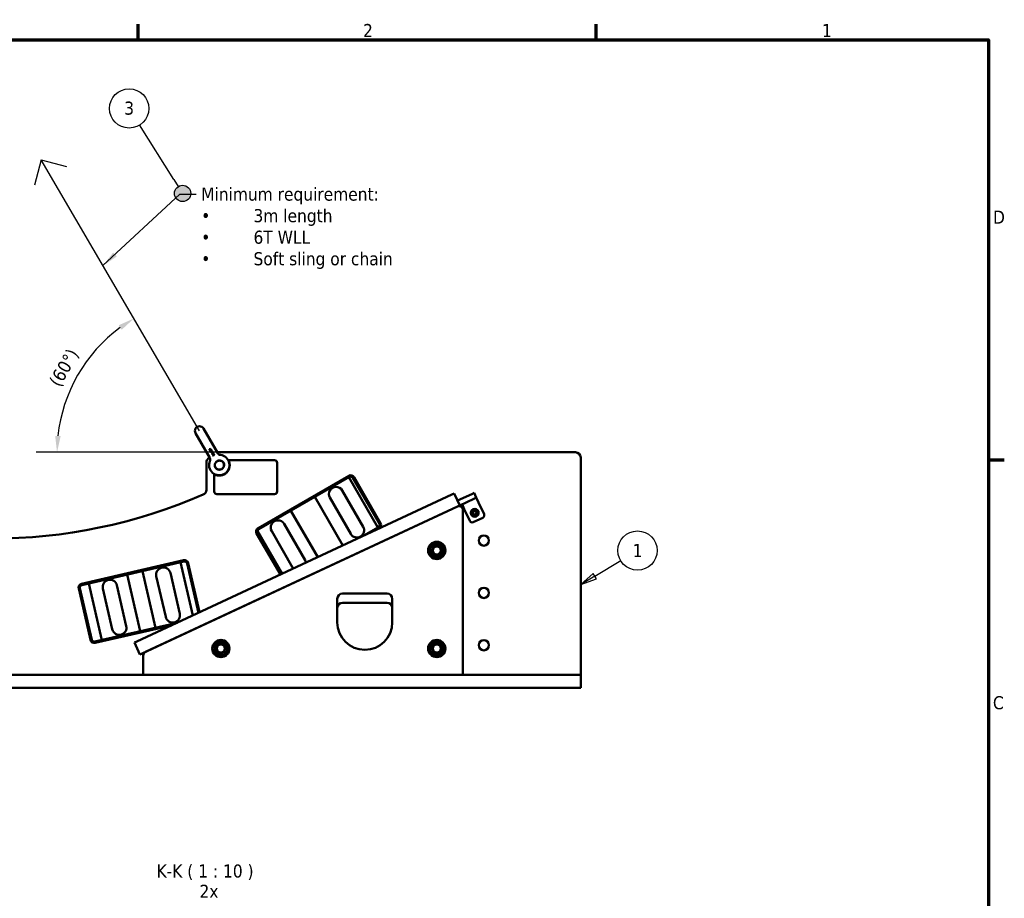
# Model space of a CAD drawing. Header units: millimetres. Extents: x 0 to 10500, y 0 to 7425.
# Tile 45 of 45: x 6548 to 10310, y 3893 to 7252. Entities that reach past the tile are written whole.
import ezdxf

# ---------------------------------------------------------------- set-up
doc = ezdxf.new("R2010")
doc.units = ezdxf.units.MM
doc.header["$LTSCALE"] = 25
for name, color, linetype, lineweight in [('Border (ISO)', 7, 'Continuous', 70), ('Dimension (ISO)', 7, 'Continuous', 25), ('Sketch Geometry (ISO)', 7, 'Continuous', 25), ('Symbol (ISO)', 7, 'Continuous', 25), ('Visible (ISO)', 7, 'Continuous', 50)]:
    doc.layers.add(name, color=color, linetype=linetype, lineweight=lineweight)
doc.styles.add('Label Text (ISO)', font='tahoma.ttf')
doc.styles.add('Note Text (ISO)', font='tahoma.ttf')
doc.dimstyles.new('Default (ISO)', dxfattribs={"dimscale": 25, "dimtxt": 2, "dimasz": 2.5, "dimexe": 3.175, "dimexo": 0, "dimgap": 0.762, "dimtad": 1, "dimrnd": 1e-08, "dimtxsty": 'Note Text (ISO)', "dimcen": 0.09, "dimdle": 10, "dimclrd": 256, "dimclre": 256, "dimclrt": 256, "dimazin": 2, "dimtfac": 1, "dimtmove": 0, "dimatfit": 3, "dimfxl": 1, "dimtolj": 1, "dimtzin": 0, "dimlwd": -1, "dimlwe": -1, "dimarcsym": 0})
doc.dimstyles.new('Default - Method 1b (ISO)$7', dxfattribs={"dimscale": 25, "dimtxt": 2, "dimasz": 2.5, "dimexe": 3.175, "dimexo": 0, "dimgap": 0.762, "dimtad": 1, "dimtoh": 1, "dimrnd": 1e-08, "dimtxsty": 'Note Text (ISO)', "dimcen": 0.09, "dimdle": 10, "dimclrd": 256, "dimclre": 256, "dimclrt": 256, "dimazin": 2, "dimtfac": 1.75, "dimtmove": 0, "dimatfit": 3, "dimfxl": 1, "dimtolj": 1, "dimlwd": -1, "dimlwe": -1, "dimarcsym": 0})

# ---------------------------------------------------------------- blocks, each defined once
blk = doc.blocks.new('Borders Default Border')
at = {"layer": 'Border (ISO)'}
for p, q in [((280, 287), (280, 289.4)), ((350, 287), (350, 289.4)), ((410, 222.75), (412.4, 222.75))]:
    blk.add_line(p, q, dxfattribs=at)
at = {"layer": 'Border (ISO)', "flags": 128}
blk.add_lwpolyline([(10, 10), (10, 287), (410, 287), (410, 10), (10, 10)], dxfattribs=at)
at = {"layer": 'Border (ISO)', "char_height": 2, "attachment_point": 7, "style": 'Label Text (ISO)'}
for s, insert in [('2', (314.39, 287.4)), ('1', (384.55, 287.4)), ('D', (410.67, 258.87)), ('C', (410.66, 184.59))]:
    blk.add_mtext(s, dxfattribs=dict(at, insert=insert))
blk = doc.blocks.new('Balloon1')
at = {"layer": 'Symbol (ISO)'}
for p, q in [((349.8, 204.98), (353.77, 207.35)), ((349.55, 205.4), (347.66, 203.69)), ((349.8, 204.98), (347.66, 203.69)), ((350.06, 204.55), (349.55, 205.4)), ((347.66, 203.69), (350.06, 204.55))]:
    blk.add_line(p, q, dxfattribs=at)
at = {"layer": 'Symbol (ISO)', "flags": 128}
blk.add_lwpolyline([(349.55, 205.4), (347.66, 203.69), (350.06, 204.55), (349.55, 205.4)], dxfattribs=at)
at = {"layer": 'Symbol (ISO)'}
blk.add_circle((356.34, 208.89), 3, dxfattribs=at)
blk.add_solid([(349.55, 205.4), (347.66, 203.69), (350.06, 204.55), (349.55, 205.4)], dxfattribs=at)
at = {"layer": 'Symbol (ISO)', "insert": (356.34, 208.89), "char_height": 2, "attachment_point": 5, "style": 'Label Text (ISO)'}
blk.add_mtext('1', dxfattribs=at)
blk = doc.blocks.new('Balloon3')
at = {"layer": 'Symbol (ISO)'}
h = blk.add_hatch(color=256, dxfattribs=at)
edge = h.paths.add_edge_path(flags=0)
edge.add_arc((286.81, 263.49), 1.25, 0, 360)
for q in [(280.23, 273.96), (286.15, 264.55)]:
    blk.add_line((285.48, 265.61), q, dxfattribs=at)
for centre, radius in [((278.64, 276.49), 3), ((286.81, 263.49), 1.25)]:
    blk.add_circle(centre, radius, dxfattribs=at)
at = {"layer": 'Symbol (ISO)', "insert": (278.64, 276.52), "char_height": 2, "attachment_point": 5, "style": 'Label Text (ISO)'}
blk.add_mtext('3', dxfattribs=at)
blk = doc.blocks.new('*D12')
at = {"layer": 'Defpoints', "color": 0, "transparency": 16777216}
for p in [(6827.8, 5977), (7234.7, 5680.1), (7282.5, 5597.9), (7282.8, 5597.9)]:
    blk.add_point(p, dxfattribs=at)
at = {"layer": 'Dimension (ISO)', "transparency": 16777216}
blk.add_line((7282.5, 5597.9), (6611.2, 5597.9), dxfattribs=at)
blk.add_arc((7282.8, 5597.9), 592.2, 126.337, 173.9505, dxfattribs=at)
for points in [[(6926.1, 6083.6), (6937.6, 6066.2), (6984.1, 6109.3)], [(6704.2, 5659.7), (6683.4, 5660.8), (6690.5, 5597.9)]]:
    blk.add_solid(points, dxfattribs=at)
at = {"layer": 'Dimension (ISO)', "transparency": 16777216, "insert": (6657.2, 5868.8), "char_height": 50, "attachment_point": 1, "rotation": 60.1438, "style": 'Note Text (ISO)'}
blk.add_mtext('\\A1;(60°)', dxfattribs=at)

msp = doc.modelspace()

# ---------------------------------------------------------------- linework, layer by layer
at = {"layer": 'Dimension (ISO)'}
msp.add_line((7299.78, 5597.86), (7282.757, 5597.86), dxfattribs=at)
at = {"layer": 'Sketch Geometry (ISO)'}
for p, q in [((6629.538, 6716.269), (6604.141, 6619.548)), ((7234.746, 5680.063), (6629.538, 6716.269)), ((6629.538, 6716.269), (6726.259, 6690.872))]:
    msp.add_line(p, q, dxfattribs=at)
at = {"layer": 'Visible (ISO)'}
for p, q in [((7272.901, 5648.976), (7249.901, 5688.813)), ((7219.59, 5671.313), (7242.59, 5631.476)), ((7304.339, 5594.523), (7272.901, 5648.976)), ((7274.029, 5577.022), (7242.59, 5631.476)), ((7271.936, 5609.647), (7272.551, 5610.002)), ((7273.864, 5606.308), (7271.936, 5609.647)), ((7272.551, 5610.002), (7273.355, 5608.609)), ((7277.937, 5611.254), (7273.355, 5608.609)), ((7273.674, 5608.057), (7278.255, 5610.702)), ((7273.674, 5608.057), (7274.478, 5606.663)), ((7273.864, 5606.308), (7274.478, 5606.663)), ((7274.048, 5605.988), (7274.659, 5606.341)), ((7275.366, 5603.706), (7274.048, 5605.988)), ((7274.659, 5606.341), (7275.668, 5604.593)), ((7277.937, 5611.254), (7278.255, 5610.702)), ((7279.737, 5606.005), (7279.715, 5606.043)), ((7279.737, 5606.005), (7280.474, 5606.431)), ((7280.174, 5605.084), (7281.168, 5605.657)), ((7281.168, 5605.657), (7281.552, 5604.992)), ((7267.353, 5573.718), (7272.795, 5579.159)), ((7275.366, 5603.706), (7278.044, 5605.252)), ((7275.668, 5604.593), (7277.053, 5605.393)), ((7278.453, 5598.846), (7279.19, 5599.272)), ((7283.822, 5599.835), (7279.139, 5597.132)), ((7279.39, 5596.698), (7279.139, 5597.132)), ((7279.17, 5599.305), (7279.19, 5599.272)), ((7279.648, 5601.619), (7279.698, 5601.648)), ((7279.905, 5600.667), (7279.798, 5600.853)), ((7280.482, 5601), (7279.905, 5600.667)), ((7280.558, 5604.418), (7280.174, 5605.084)), ((7280.346, 5601.236), (7280.482, 5601)), ((7280.558, 5604.418), (7281.552, 5604.992)), ((7280.608, 5596.261), (7281.083, 5596.536)), ((7280.648, 5597.29), (7284.131, 5599.3)), ((7280.648, 5597.29), (7281.083, 5596.536)), ((7285.926, 5595.997), (7281.344, 5593.352)), ((7281.663, 5592.8), (7281.344, 5593.352)), ((7281.663, 5592.8), (7286.859, 5595.8)), ((7282.557, 5601.064), (7282.535, 5601.102)), ((7282.557, 5601.064), (7283.293, 5601.489)), ((7287.567, 5593.154), (7282.985, 5590.509)), ((7283.304, 5589.958), (7282.985, 5590.509)), ((7283.304, 5589.958), (7288.5, 5592.958)), ((7283.396, 5600.572), (7283.927, 5600.878)), ((7283.822, 5599.835), (7283.396, 5600.572)), ((7289.387, 5591.421), (7283.588, 5589.465)), ((7283.902, 5588.922), (7283.588, 5589.465)), ((7283.902, 5588.922), (7288.743, 5590.611)), ((7283.927, 5600.878), (7285.096, 5598.853)), ((7284.566, 5598.546), (7284.131, 5599.3)), ((7284.566, 5598.546), (7285.096, 5598.853)), ((7284.854, 5597.854), (7285.468, 5598.208)), ((7285.926, 5595.997), (7284.854, 5597.854)), ((7288.743, 5590.611), (7284.867, 5587.25)), ((7285.19, 5586.69), (7284.867, 5587.25)), ((7285.19, 5586.69), (7289.99, 5588.355)), ((7285.468, 5598.208), (7286.859, 5595.8)), ((7285.924, 5587.462), (7289.747, 5590.797)), ((7290.712, 5589.126), (7285.924, 5587.462)), ((7289.99, 5588.355), (7286.153, 5585.022)), ((7286.481, 5584.454), (7286.153, 5585.022)), ((7286.481, 5584.454), (7291.062, 5588.519)), ((7286.495, 5595.011), (7287.109, 5595.366)), ((7287.567, 5593.154), (7286.495, 5595.011)), ((7287.109, 5595.366), (7288.5, 5592.958)), ((7289.387, 5591.421), (7289.747, 5590.797)), ((7290.712, 5589.126), (7291.062, 5588.519)), ((7302.413, 5597.86), (8671.496, 5597.86)), ((8691.496, 5577.86), (8691.496, 4747.86)), ((7261.496, 5454.375), (7261.496, 5559.576)), ((7344.554, 5567.86), (7521.496, 5567.86)), ((7531.496, 5557.86), (7531.496, 5447.86)), ((7291.496, 5447.86), (7291.496, 5514.801)), ((7805.088, 5508.048), (7458.678, 5308.048)), ((7461.178, 5303.718), (7807.588, 5503.718)), ((7916.798, 5310.426), (7805.798, 5502.684)), ((7821.249, 5500.057), (7922.249, 5325.12)), ((7926.579, 5327.62), (7825.579, 5502.557)), ((8199.444, 5436.25), (6994.961, 4874.591)), ((7521.496, 5437.86), (7301.496, 5437.86)), ((7675.894, 5427.684), (7783.051, 5242.083)), ((7812.53, 5286.023), (7732.53, 5424.587)), ((7780.161, 5452.087), (7860.161, 5313.523)), ((8199.444, 5436.25), (8208.507, 5440.477)), ((8229.638, 5395.161), (8208.507, 5440.477)), ((8221.185, 5413.287), (8275.038, 5438.399)), ((8283.491, 5420.273), (8229.638, 5395.161)), ((8284.102, 5442.626), (8275.038, 5438.399)), ((8283.491, 5420.273), (8292.554, 5424.499)), ((8284.102, 5442.626), (8292.554, 5424.499)), ((8301.006, 5406.373), (8292.554, 5424.499)), ((7016.092, 4829.275), (8220.575, 5390.935)), ((8220.156, 5390.74), (7028.368, 4835)), ((8229.638, 5395.161), (8220.575, 5390.935)), ((8246.628, 5381.016), (8238.175, 5399.142)), ((8267.759, 5335.701), (8246.628, 5381.016)), ((8322.137, 5361.058), (8301.006, 5406.373)), ((7686.581, 5197.099), (7584.063, 5374.665)), ((8241.496, 4747.86), (8241.496, 5377.145)), ((8317.3, 5347.769), (8281.048, 5330.864)), ((7558.427, 5324.068), (7638.427, 5185.504)), ((7918.588, 5311.46), (7862.983, 5279.356)), ((7914.977, 5303.601), (7921.088, 5307.13)), ((7453.188, 5287.557), (7543.843, 5130.539)), ((7456.231, 5296.078), (7550.116, 5133.464)), ((7548.392, 5132.66), (7457.518, 5290.057)), ((7590.796, 5158.004), (7510.796, 5296.568)), ((7174.186, 5185.312), (6784.438, 5095.332)), ((6785.563, 5090.46), (7175.311, 5180.441)), ((7209.628, 4974.692), (7162.794, 5177.551)), ((7187.304, 5172.946), (7230.796, 4984.562)), ((7235.428, 4986.723), (7192.176, 5174.071)), ((7008.402, 4914.067), (6958.463, 5130.377)), ((7016.639, 5143.808), (7066.578, 4927.498)), ((7105.887, 4968.389), (7069.895, 5124.288)), ((7123.485, 5136.66), (7159.477, 4980.761)), ((6812.307, 5096.635), (6862.246, 4880.325)), ((6919.154, 5089.487), (6955.146, 4933.587)), ((6773.196, 5077.342), (6818.637, 4880.519)), ((6823.508, 4881.644), (6778.068, 5078.467)), ((6901.556, 4921.215), (6865.563, 5077.114)), ((7781.496, 5057.86), (7951.496, 5057.86)), ((7761.496, 4947.86), (7761.496, 5037.86)), ((7781.496, 5022.86), (7951.496, 5022.86)), ((7971.496, 5037.86), (7971.496, 4947.86)), ((7149.452, 4946.631), (6835.502, 4874.15)), ((6836.626, 4869.278), (7127.656, 4936.468)), ((6985.898, 4870.364), (6994.961, 4874.591)), ((6985.898, 4870.364), (7007.028, 4825.049)), ((7016.092, 4829.275), (7007.028, 4825.049)), ((7019.707, 4821.405), (7019.707, 4747.86)), ((8671.496, 4747.86), (4211.496, 4747.86)), ((7019.707, 4747.86), (8241.496, 4747.86)), ((8691.496, 4747.86), (8671.496, 4747.86)), ((8691.496, 4697.86), (8691.496, 4747.86)), ((4211.496, 4697.86), (8671.496, 4697.86)), ((8691.496, 4697.86), (8671.496, 4697.86))]:
    msp.add_line(p, q, dxfattribs=at)
for centre, radius in [((8286.496, 5366.506), 15), ((8286.496, 5366.506), 14.25), ((8286.496, 5366.506), 11.25), ((8286.496, 5366.506), 8), ((8286.496, 5366.506), 8), ((8286.496, 5366.506), 6.773), ((8321.496, 5260.36), 19.5), ((8141.496, 5222.86), 33), ((8141.496, 5222.86), 25.55), ((8141.496, 5222.86), 18), ((8141.496, 5222.86), 18), ((8141.496, 5222.86), 15.546), ((8321.496, 5060.36), 19.5), ((7316.496, 4847.86), 33), ((7316.496, 4847.86), 25.55), ((7316.496, 4847.86), 18), ((7316.496, 4847.86), 18), ((7316.496, 4847.86), 15.546), ((8141.496, 4847.86), 33), ((8141.496, 4847.86), 25.55), ((8141.496, 4847.86), 18), ((8141.496, 4847.86), 18), ((8141.496, 4847.86), 15.546), ((8321.496, 4860.36), 19.5)]:
    msp.add_circle(centre, radius, dxfattribs=at)
for centre, radius, start, end in [((7234.746, 5680.063), 17.5, 30, 210), ((7281.496, 5559.576), 20, 135, 180), ((7310.496, 5548.86), 39, 156.465299, 83.535074), ((8671.496, 5577.86), 20, 0, 90), ((7310.496, 5548.86), 40, 241.64065, 28.35935), ((7310.496, 5548.86), 18, 198.772098, 48.32391), ((7310.496, 5548.86), 16.764, 132.629779, 275.221362), ((7521.496, 5557.86), 10, 0, 90), ((7812.588, 5495.057), 15, 30, 120), ((7812.588, 5495.057), 10, 30, 120), ((7756.346, 5438.337), 27.5, 30, 210), ((6441.496, 7292.86), 2025, 246.484166, 293.515834), ((7241.496, 5454.375), 20, 293.515834, 0), ((7301.496, 5447.86), 10, 180, 270), ((7521.496, 5447.86), 10, 270, 0), ((8226.496, 5377.145), 15, 0, 115), ((8313.074, 5356.832), 10, 295, 25), ((7466.178, 5295.057), 15, 120, 210), ((7534.611, 5310.318), 27.5, 30, 210), ((7836.346, 5299.773), 27.5, 210, 30), ((7913.588, 5320.12), 10, 300, 30), ((7913.588, 5320.12), 15, 300, 30), ((8276.822, 5339.927), 10, 205, 295), ((7466.178, 5295.057), 10, 120, 210), ((8141.496, 5222.86), 31.75, 120.013333, 179.986667), ((8141.496, 5222.86), 31.75, 60.013333, 119.986667), ((8141.496, 5222.86), 31.75, 0.013333, 59.986667), ((8141.496, 5222.86), 31.75, 180.013333, 239.986667), ((8141.496, 5222.86), 31.75, 240.013333, 299.986667), ((8141.496, 5222.86), 31.75, 300.013333, 359.986667), ((7096.69, 5130.474), 27.5, 13, 193), ((7177.56, 5170.697), 15, 13, 103), ((7177.56, 5170.697), 10, 13, 103), ((7614.611, 5171.754), 27.5, 210, 220.709957), ((7614.611, 5171.754), 27.5, 9.290043, 30), ((6787.812, 5080.716), 15, 103, 193), ((6787.812, 5080.716), 10, 103, 193), ((6892.359, 5083.301), 27.5, 13, 193), ((7781.496, 5037.86), 20, 90, 180), ((7951.496, 5037.86), 20, 0, 90), ((7781.496, 5002.86), 20, 90, 180), ((7951.496, 5002.86), 20, 0, 90), ((7132.682, 4974.575), 27.5, 193, 13), ((6928.351, 4927.401), 27.5, 193, 13), ((7866.496, 4947.86), 105, 180, 0), ((6833.252, 4883.894), 15, 193, 283), ((6833.252, 4883.894), 10, 193, 283), ((7316.496, 4847.86), 31.75, 120.013333, 179.986667), ((7316.496, 4847.86), 31.75, 60.013333, 119.986667), ((7316.496, 4847.86), 31.75, 0.013333, 59.986667), ((8141.496, 4847.86), 31.75, 120.013333, 179.986667), ((8141.496, 4847.86), 31.75, 60.013333, 119.986667), ((8141.496, 4847.86), 31.75, 0.013333, 59.986667), ((7034.707, 4821.405), 15, 115, 180), ((7316.496, 4847.86), 31.75, 180.013333, 239.986667), ((7316.496, 4847.86), 31.75, 240.013333, 299.986667), ((7316.496, 4847.86), 31.75, 300.013333, 359.986667), ((8141.496, 4847.86), 31.75, 180.013333, 239.986667), ((8141.496, 4847.86), 31.75, 240.013333, 299.986667), ((8141.496, 4847.86), 31.75, 300.013333, 359.986667)]:
    msp.add_arc(centre, radius, start, end, dxfattribs=at)
for points, knots in [([(7276.558, 5606.334), (7276.525, 5606.469), (7276.523, 5606.607), (7276.549, 5606.799), (7276.559, 5606.853), (7276.573, 5606.906)], [0, 0, 0, 0, 0.0416703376, 0.0416703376, 0.0581096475, 0.0581096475, 0.0581096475, 0.0581096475]), ([(7276.805, 5605.755), (7276.753, 5605.846), (7276.703, 5605.94), (7276.619, 5606.131), (7276.582, 5606.232), (7276.558, 5606.334)], [0, 0, 0, 0, 0.0313874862, 0.0313874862, 0.0626973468, 0.0626973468, 0.0626973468, 0.0626973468]), ([(7276.573, 5606.906), (7276.6, 5607.022), (7276.642, 5607.133), (7276.748, 5607.333), (7276.809, 5607.423), (7276.877, 5607.506)], [0, 0, 0, 0, 0.0357288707, 0.0357288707, 0.0681282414, 0.0681282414, 0.0681282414, 0.0681282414]), ([(7277.053, 5605.393), (7277.008, 5605.45), (7276.964, 5605.509), (7276.88, 5605.629), (7276.841, 5605.691), (7276.805, 5605.755)], [0, 0, 0, 0, 0.0218958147, 0.0218958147, 0.0437676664, 0.0437676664, 0.0437676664, 0.0437676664]), ([(7276.877, 5607.506), (7276.971, 5607.621), (7277.086, 5607.724), (7277.322, 5607.904), (7277.451, 5607.986), (7277.579, 5608.06)], [0, 0, 0, 0, 0.0444530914, 0.0444530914, 0.0891197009, 0.0891197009, 0.0891197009, 0.0891197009]), ([(7277.29, 5606.821), (7277.271, 5606.753), (7277.26, 5606.683), (7277.256, 5606.539), (7277.263, 5606.468), (7277.309, 5606.256), (7277.369, 5606.123), (7277.444, 5606)], [0, 0, 0, 0, 0.0213151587, 0.0213151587, 0.0430645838, 0.0430645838, 0.0861761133, 0.0861761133, 0.0861761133, 0.0861761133]), ([(7277.483, 5607.168), (7277.44, 5607.119), (7277.401, 5607.067), (7277.334, 5606.951), (7277.308, 5606.888), (7277.29, 5606.821)], [0, 0, 0, 0, 0.0195098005, 0.0195098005, 0.0402024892, 0.0402024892, 0.0402024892, 0.0402024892]), ([(7277.444, 5606), (7277.488, 5605.924), (7277.536, 5605.849), (7277.639, 5605.705), (7277.694, 5605.636), (7277.752, 5605.569)], [0, 0, 0, 0, 0.0265597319, 0.0265597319, 0.0531187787, 0.0531187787, 0.0531187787, 0.0531187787]), ([(7277.903, 5607.49), (7277.827, 5607.446), (7277.751, 5607.397), (7277.61, 5607.293), (7277.541, 5607.234), (7277.483, 5607.168)], [0, 0, 0, 0, 0.0263972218, 0.0263972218, 0.0526707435, 0.0526707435, 0.0526707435, 0.0526707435]), ([(7277.579, 5608.06), (7277.697, 5608.128), (7277.819, 5608.189), (7278.07, 5608.292), (7278.198, 5608.334), (7278.33, 5608.365)], [0, 0, 0, 0, 0.040828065, 0.040828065, 0.0816639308, 0.0816639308, 0.0816639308, 0.0816639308]), ([(7278.871, 5607.768), (7278.702, 5607.781), (7278.531, 5607.751), (7278.208, 5607.648), (7278.051, 5607.573), (7277.903, 5607.49)], [0, 0, 0, 0, 0.051190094, 0.051190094, 0.102112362, 0.102112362, 0.102112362, 0.102112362]), ([(7278.33, 5608.365), (7278.442, 5608.391), (7278.555, 5608.41), (7278.793, 5608.43), (7278.918, 5608.43), (7279.042, 5608.416)], [0, 0, 0, 0, 0.0345295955, 0.0345295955, 0.0722119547, 0.0722119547, 0.0722119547, 0.0722119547]), ([(7279.269, 5607.633), (7279.187, 5607.689), (7279.097, 5607.727), (7278.958, 5607.758), (7278.915, 5607.764), (7278.871, 5607.768)], [0, 0, 0, 0, 0.0299420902, 0.0299420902, 0.04301485, 0.04301485, 0.04301485, 0.04301485]), ([(7279.042, 5608.416), (7279.153, 5608.403), (7279.261, 5608.378), (7279.472, 5608.303), (7279.572, 5608.253), (7279.667, 5608.193)], [0, 0, 0, 0, 0.0338050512, 0.0338050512, 0.0675734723, 0.0675734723, 0.0675734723, 0.0675734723]), ([(7279.535, 5607.348), (7279.502, 5607.405), (7279.463, 5607.457), (7279.373, 5607.553), (7279.323, 5607.595), (7279.269, 5607.633)], [0, 0, 0, 0, 0.0197150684, 0.0197150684, 0.0394200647, 0.0394200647, 0.0394200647, 0.0394200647]), ([(7279.671, 5607.019), (7279.659, 5607.071), (7279.642, 5607.121), (7279.597, 5607.231), (7279.568, 5607.291), (7279.535, 5607.348)], [0, 0, 0, 0, 0.0158535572, 0.0158535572, 0.0356619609, 0.0356619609, 0.0356619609, 0.0356619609]), ([(7279.667, 5608.193), (7279.765, 5608.131), (7279.854, 5608.057), (7280.013, 5607.887), (7280.081, 5607.792), (7280.139, 5607.691)], [0, 0, 0, 0, 0.0349419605, 0.0349419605, 0.0699965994, 0.0699965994, 0.0699965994, 0.0699965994]), ([(7279.733, 5606.654), (7279.726, 5606.715), (7279.718, 5606.777), (7279.698, 5606.898), (7279.686, 5606.96), (7279.671, 5607.019)], [0, 0, 0, 0, 0.0185060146, 0.0185060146, 0.0369941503, 0.0369941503, 0.0369941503, 0.0369941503]), ([(7279.715, 5606.043), (7279.736, 5606.14), (7279.743, 5606.249), (7279.745, 5606.449), (7279.741, 5606.553), (7279.733, 5606.654)], [0, 0, 0, 0, 0.0297714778, 0.0297714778, 0.0601795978, 0.0601795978, 0.0601795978, 0.0601795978]), ([(7280.139, 5607.691), (7280.197, 5607.592), (7280.247, 5607.488), (7280.334, 5607.275), (7280.369, 5607.166), (7280.398, 5607.054)], [0, 0, 0, 0, 0.0345440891, 0.0345440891, 0.0690869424, 0.0690869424, 0.0690869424, 0.0690869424]), ([(7280.398, 5607.054), (7280.422, 5606.958), (7280.442, 5606.86), (7280.47, 5606.652), (7280.478, 5606.541), (7280.474, 5606.431)], [0, 0, 0, 0, 0.029890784, 0.029890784, 0.0631152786, 0.0631152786, 0.0631152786, 0.0631152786]), ([(7274.74, 5564.433), (7275.329, 5565.783), (7275.701, 5567.246), (7275.979, 5570.195), (7275.881, 5571.718), (7275.235, 5574.513), (7274.72, 5575.827), (7274.03, 5577.023)], [0.00002965, 0.00002965, 0.00002965, 0.00002965, 0.44193394, 0.44193394, 0.88842864, 0.88842864, 1.30262241, 1.30262241, 1.30262241, 1.30262241]), ([(7277.293, 5600.282), (7277.276, 5600.363), (7277.268, 5600.445), (7277.268, 5600.617), (7277.277, 5600.706), (7277.295, 5600.794)], [0, 0, 0, 0, 0.0249181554, 0.0249181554, 0.0518841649, 0.0518841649, 0.0518841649, 0.0518841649]), ([(7277.505, 5599.748), (7277.457, 5599.831), (7277.414, 5599.918), (7277.341, 5600.095), (7277.311, 5600.188), (7277.293, 5600.282)], [0, 0, 0, 0, 0.0288296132, 0.0288296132, 0.0576451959, 0.0576451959, 0.0576451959, 0.0576451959]), ([(7277.295, 5600.794), (7277.314, 5600.893), (7277.346, 5600.987), (7277.436, 5601.169), (7277.493, 5601.253), (7277.693, 5601.488), (7277.862, 5601.615), (7278.041, 5601.719)], [0, 0, 0, 0, 0.030385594, 0.030385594, 0.061308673, 0.061308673, 0.123633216, 0.123633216, 0.123633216, 0.123633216]), ([(7277.947, 5599.211), (7277.864, 5599.287), (7277.784, 5599.369), (7277.635, 5599.547), (7277.565, 5599.644), (7277.505, 5599.748)], [0, 0, 0, 0, 0.0340113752, 0.0340113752, 0.0698370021, 0.0698370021, 0.0698370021, 0.0698370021]), ([(7277.752, 5605.569), (7277.797, 5605.517), (7277.843, 5605.464), (7277.938, 5605.36), (7277.993, 5605.302), (7278.044, 5605.252)], [0, 0, 0, 0, 0.0205384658, 0.0205384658, 0.0421064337, 0.0421064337, 0.0421064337, 0.0421064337]), ([(7278.453, 5598.846), (7278.362, 5598.89), (7278.274, 5598.947), (7278.108, 5599.07), (7278.025, 5599.14), (7277.947, 5599.211)], [0, 0, 0, 0, 0.0302843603, 0.0302843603, 0.0620713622, 0.0620713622, 0.0620713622, 0.0620713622]), ([(7278.003, 5600.647), (7277.988, 5600.543), (7277.991, 5600.439), (7278.038, 5600.234), (7278.079, 5600.138), (7278.134, 5600.049)], [0, 0, 0, 0, 0.0316294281, 0.0316294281, 0.0631284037, 0.0631284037, 0.0631284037, 0.0631284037]), ([(7278.44, 5601.191), (7278.339, 5601.129), (7278.24, 5601.053), (7278.12, 5600.917), (7278.084, 5600.866), (7278.03, 5600.759), (7278.012, 5600.704), (7278.003, 5600.647)], [0, 0, 0, 0, 0.0359313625, 0.0359313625, 0.0546525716, 0.0546525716, 0.0721393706, 0.0721393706, 0.0721393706, 0.0721393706]), ([(7278.041, 5601.719), (7278.174, 5601.796), (7278.316, 5601.856), (7278.618, 5601.929), (7278.771, 5601.94), (7278.926, 5601.926)], [0, 0, 0, 0, 0.0465071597, 0.0465071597, 0.0932338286, 0.0932338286, 0.0932338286, 0.0932338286]), ([(7278.134, 5600.049), (7278.198, 5599.946), (7278.274, 5599.853), (7278.447, 5599.684), (7278.542, 5599.611), (7278.644, 5599.546)], [0, 0, 0, 0, 0.036291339, 0.036291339, 0.0725086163, 0.0725086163, 0.0725086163, 0.0725086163]), ([(7279.224, 5601.332), (7279.159, 5601.351), (7279.093, 5601.361), (7278.957, 5601.365), (7278.888, 5601.358), (7278.687, 5601.316), (7278.558, 5601.26), (7278.44, 5601.191)], [0, 0, 0, 0, 0.0201810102, 0.0201810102, 0.0410286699, 0.0410286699, 0.0820849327, 0.0820849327, 0.0820849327, 0.0820849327]), ([(7278.644, 5599.546), (7278.726, 5599.497), (7278.813, 5599.451), (7278.985, 5599.369), (7279.078, 5599.331), (7279.17, 5599.305)], [0, 0, 0, 0, 0.0287499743, 0.0287499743, 0.0574595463, 0.0574595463, 0.0574595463, 0.0574595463]), ([(7278.926, 5601.926), (7279.059, 5601.915), (7279.192, 5601.887), (7279.378, 5601.812), (7279.438, 5601.781), (7279.55, 5601.707), (7279.601, 5601.666), (7279.648, 5601.619)], [0, 0, 0, 0, 0.0401979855, 0.0401979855, 0.0604659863, 0.0604659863, 0.080306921, 0.080306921, 0.080306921, 0.080306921]), ([(7279.798, 5600.853), (7279.734, 5600.964), (7279.655, 5601.066), (7279.509, 5601.192), (7279.457, 5601.229), (7279.344, 5601.29), (7279.285, 5601.314), (7279.224, 5601.332)], [0, 0, 0, 0, 0.03853556, 0.03853556, 0.0578268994, 0.0578268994, 0.0770302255, 0.0770302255, 0.0770302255, 0.0770302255]), ([(7280.093, 5596.803), (7280.039, 5596.826), (7279.982, 5596.839), (7279.859, 5596.846), (7279.794, 5596.839), (7279.614, 5596.801), (7279.496, 5596.752), (7279.39, 5596.698)], [0, 0, 0, 0, 0.0176434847, 0.0176434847, 0.0371302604, 0.0371302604, 0.0735981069, 0.0735981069, 0.0735981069, 0.0735981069]), ([(7279.644, 5601.996), (7279.64, 5602.065), (7279.645, 5602.134), (7279.669, 5602.271), (7279.688, 5602.338), (7279.712, 5602.403)], [0, 0, 0, 0, 0.0208326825, 0.0208326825, 0.0416212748, 0.0416212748, 0.0416212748, 0.0416212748]), ([(7279.712, 5602.403), (7279.737, 5602.491), (7279.778, 5602.574), (7279.885, 5602.739), (7279.955, 5602.819), (7280.17, 5603.028), (7280.338, 5603.147), (7280.504, 5603.248)], [0, 0, 0, 0, 0.027620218, 0.027620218, 0.059068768, 0.059068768, 0.117588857, 0.117588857, 0.117588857, 0.117588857]), ([(7280.608, 5596.261), (7280.545, 5596.369), (7280.472, 5596.479), (7280.345, 5596.623), (7280.296, 5596.672), (7280.196, 5596.749), (7280.146, 5596.78), (7280.093, 5596.803)], [0, 0, 0, 0, 0.0375215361, 0.0375215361, 0.0577636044, 0.0577636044, 0.0753360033, 0.0753360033, 0.0753360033, 0.0753360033]), ([(7280.171, 5601.966), (7280.152, 5601.844), (7280.158, 5601.723), (7280.218, 5601.473), (7280.275, 5601.35), (7280.346, 5601.236)], [0, 0, 0, 0, 0.0370397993, 0.0370397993, 0.0772709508, 0.0772709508, 0.0772709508, 0.0772709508]), ([(7280.782, 5602.65), (7280.649, 5602.571), (7280.513, 5602.476), (7280.343, 5602.308), (7280.289, 5602.242), (7280.21, 5602.106), (7280.184, 5602.039), (7280.171, 5601.966)], [0, 0, 0, 0, 0.0465140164, 0.0465140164, 0.0716299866, 0.0716299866, 0.093577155, 0.093577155, 0.093577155, 0.093577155]), ([(7280.504, 5603.248), (7280.715, 5603.366), (7280.939, 5603.461), (7281.41, 5603.572), (7281.648, 5603.587), (7281.889, 5603.553)], [0, 0, 0, 0, 0.072730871, 0.072730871, 0.146024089, 0.146024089, 0.146024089, 0.146024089]), ([(7281.283, 5602.861), (7281.206, 5602.844), (7281.13, 5602.818), (7280.963, 5602.749), (7280.87, 5602.701), (7280.782, 5602.65)], [0, 0, 0, 0, 0.0237032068, 0.0237032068, 0.0543261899, 0.0543261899, 0.0543261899, 0.0543261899]), ([(7282.11, 5602.732), (7282.054, 5602.776), (7281.993, 5602.812), (7281.861, 5602.865), (7281.792, 5602.882), (7281.722, 5602.889)], [0, 0, 0, 0, 0.0214715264, 0.0214715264, 0.0429008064, 0.0429008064, 0.0429008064, 0.0429008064]), ([(7281.889, 5603.553), (7282, 5603.538), (7282.109, 5603.512), (7282.318, 5603.432), (7282.417, 5603.38), (7282.597, 5603.253), (7282.676, 5603.18), (7282.828, 5603.011), (7282.897, 5602.914), (7282.957, 5602.811)], [0, 0, 0, 0, 0.03388325, 0.03388325, 0.067642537, 0.067642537, 0.100181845, 0.100181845, 0.135872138, 0.135872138, 0.135872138, 0.135872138]), ([(7282.374, 5602.43), (7282.341, 5602.487), (7282.302, 5602.541), (7282.213, 5602.642), (7282.163, 5602.689), (7282.11, 5602.732)], [0, 0, 0, 0, 0.0199670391, 0.0199670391, 0.0404850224, 0.0404850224, 0.0404850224, 0.0404850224]), ([(7282.57, 5601.751), (7282.563, 5601.87), (7282.544, 5601.987), (7282.48, 5602.217), (7282.434, 5602.326), (7282.374, 5602.43)], [0, 0, 0, 0, 0.0357513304, 0.0357513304, 0.0715896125, 0.0715896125, 0.0715896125, 0.0715896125]), ([(7282.535, 5601.102), (7282.557, 5601.207), (7282.569, 5601.317), (7282.578, 5601.533), (7282.576, 5601.643), (7282.57, 5601.751)], [0, 0, 0, 0, 0.0324251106, 0.0324251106, 0.0649314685, 0.0649314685, 0.0649314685, 0.0649314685]), ([(7282.957, 5602.811), (7283.018, 5602.706), (7283.07, 5602.597), (7283.158, 5602.371), (7283.193, 5602.255), (7283.22, 5602.137)], [0, 0, 0, 0, 0.0363753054, 0.0363753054, 0.0727465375, 0.0727465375, 0.0727465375, 0.0727465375]), ([(7283.22, 5602.137), (7283.243, 5602.037), (7283.262, 5601.934), (7283.289, 5601.719), (7283.297, 5601.603), (7283.293, 5601.489)], [0, 0, 0, 0, 0.0309920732, 0.0309920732, 0.0652755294, 0.0652755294, 0.0652755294, 0.0652755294]), ([(7304.339, 5594.522), (7305.088, 5593.227), (7306.059, 5592.039), (7308.293, 5590.058), (7309.585, 5589.243), (7312.201, 5588.122), (7313.539, 5587.764), (7314.886, 5587.612)], [0.00008837, 0.00008837, 0.00008837, 0.00008837, 0.44885313, 0.44885313, 0.89581881, 0.89581881, 1.30260859, 1.30260859, 1.30260859, 1.30260859]), ([(7297.17, 5559.156), (7296.23, 5558.101), (7295.427, 5556.927), (7294.118, 5554.398), (7293.617, 5553.04), (7292.969, 5550.245), (7292.822, 5548.811), (7292.873, 5545.925), (7293.076, 5544.473), (7293.453, 5543.067)], [-1.72190889, -1.72190889, -1.72190889, -1.72190889, -1.29741564, -1.29741564, -0.86606221, -0.86606221, -0.43654456, -0.43654456, -0.000001, -0.000001, -0.000001, -0.000001]), ([(7301.4, 5562.569), (7300.61, 5562.122), (7299.857, 5561.61), (7298.44, 5560.468), (7297.777, 5559.837), (7297.17, 5559.156)], [-0.546034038, -0.546034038, -0.546034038, -0.546034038, -0.273764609, -0.273764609, -0.000005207, -0.000005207, -0.000005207, -0.000005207]), ([(7299.142, 5561.194), (7300.527, 5562.661), (7302.182, 5563.872), (7306.526, 5566.013), (7308.865, 5566.396), (7312.134, 5566.603), (7314.384, 5566.545), (7319.128, 5565.056), (7321.13, 5563.996), (7322.878, 5562.613)], [0.00002004, 0.00002004, 0.00002004, 0.00002004, 0.60541366, 0.60541366, 1.45236679, 1.45236679, 2.24022589, 2.24022589, 2.87958814, 2.87958814, 2.87958814, 2.87958814]), ([(7302.114, 5563.378), (7301.58, 5563.07), (7301.064, 5562.733), (7300.071, 5562.003), (7299.595, 5561.611), (7299.142, 5561.194)], [-0.369948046, -0.369948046, -0.369948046, -0.369948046, -0.184973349, -0.184973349, -0.000019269, -0.000019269, -0.000019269, -0.000019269]), ([(7322.457, 5562.31), (7320.951, 5563.48), (7319.261, 5564.412), (7315.701, 5565.671), (7313.84, 5566.005), (7310.059, 5566.075), (7308.157, 5565.792), (7304.556, 5564.595), (7302.879, 5563.712), (7301.399, 5562.57)], [-2.26788556, -2.26788556, -2.26788556, -2.26788556, -1.69782237, -1.69782237, -1.13827622, -1.13827622, -0.56086538, -0.56086538, -0.00021228, -0.00021228, -0.00021228, -0.00021228]), ([(7325.544, 5539.276), (7324.751, 5538.196), (7323.834, 5537.207), (7321.817, 5535.473), (7320.719, 5534.724), (7318.378, 5533.496), (7317.141, 5533.022), (7314.612, 5532.373), (7313.318, 5532.193), (7312.021, 5532.165)], [0.00001286, 0.00001286, 0.00001286, 0.00001286, 0.40203168, 0.40203168, 0.79805538, 0.79805538, 1.19532222, 1.19532222, 1.58767477, 1.58767477, 1.58767477, 1.58767477]), ([(7322.464, 5562.304), (7323.187, 5561.691), (7323.861, 5561.022), (7325.076, 5559.608), (7325.618, 5558.869), (7327.108, 5556.481), (7327.856, 5554.719), (7328.608, 5551.719), (7328.782, 5550.535), (7328.876, 5548.642), (7328.872, 5547.925), (7328.823, 5547.198)], [-3.20938242, -3.20938242, -3.20938242, -3.20938242, -2.8887776, -2.8887776, -2.57942475, -2.57942475, -1.93761291, -1.93761291, -1.5341076, -1.5341076, -1.29571428, -1.29571428, -1.29571428, -1.29571428]), ([(7322.878, 5562.613), (7323.906, 5561.8), (7324.846, 5560.874), (7326.52, 5558.844), (7327.253, 5557.737), (7327.864, 5556.566)], [0.000008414, 0.000008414, 0.000008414, 0.000008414, 0.393447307, 0.393447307, 0.789534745, 0.789534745, 0.789534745, 0.789534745]), ([(7327.863, 5556.565), (7328.4, 5555.119), (7328.758, 5553.605), (7329.093, 5550.561), (7329.077, 5549.031), (7328.666, 5546.029), (7328.272, 5544.559), (7327.148, 5541.783), (7326.423, 5540.474), (7325.544, 5539.276)], [0.000032, 0.000032, 0.000032, 0.000032, 0.46299603, 0.46299603, 0.91889609, 0.91889609, 1.37210518, 1.37210518, 1.81837114, 1.81837114, 1.81837114, 1.81837114])]:
    msp.add_open_spline(points, degree=3, knots=knots, dxfattribs=at)
for points, degree in [([(7274.03, 5577.023), (7274.03, 5577.023), (7274.03, 5577.023), (7274.03, 5577.023)], 3), ([(7279.698, 5601.648), (7279.666, 5601.76), (7279.65, 5601.879), (7279.644, 5601.996)], 3), ([(7281.722, 5602.889), (7281.575, 5602.902), (7281.427, 5602.892), (7281.283, 5602.861)], 3), ([(7274.74, 5564.433), (7274.74, 5564.433), (7274.74, 5564.433), (7274.74, 5564.433), (7274.74, 5564.433), (7274.74, 5564.433)], 5), ([(7302.114, 5563.378), (7303.099, 5563.947), (7304.139, 5564.414), (7305.218, 5564.772)], 3), ([(7322.464, 5562.304), (7322.462, 5562.306), (7322.459, 5562.309), (7322.457, 5562.311)], 3)]:
    msp.add_open_spline(points, degree=degree, dxfattribs=at)
for points in [[(8273.474, 5371.243), (8278.781, 5375.697), (8284.088, 5380.151)], [(8284.088, 5380.151), (8290.598, 5377.782), (8297.109, 5375.414)], [(8275.882, 5357.597), (8274.678, 5364.42), (8273.474, 5371.243)], [(8288.903, 5352.86), (8282.393, 5355.229), (8275.882, 5357.597)], [(8299.517, 5361.768), (8294.21, 5357.314), (8288.903, 5352.86)], [(8297.109, 5375.414), (8298.313, 5368.591), (8299.517, 5361.768)], [(8109.741, 5222.86), (8117.68, 5236.61), (8125.618, 5250.36)], [(8125.618, 5250.36), (8141.496, 5250.36), (8157.373, 5250.36)], [(8157.373, 5250.36), (8165.311, 5236.61), (8173.25, 5222.86)], [(8125.618, 5195.36), (8117.68, 5209.11), (8109.741, 5222.86)], [(8157.373, 5195.36), (8141.496, 5195.36), (8125.618, 5195.36)], [(8173.25, 5222.86), (8165.311, 5209.11), (8157.373, 5195.36)], [(7284.741, 4847.86), (7292.68, 4861.61), (7300.618, 4875.36)], [(7300.618, 4875.36), (7316.496, 4875.36), (7332.373, 4875.36)], [(7332.373, 4875.36), (7340.311, 4861.61), (7348.25, 4847.86)], [(8109.741, 4847.86), (8117.68, 4861.61), (8125.618, 4875.36)], [(8125.618, 4875.36), (8141.496, 4875.36), (8157.373, 4875.36)], [(8157.373, 4875.36), (8165.311, 4861.61), (8173.25, 4847.86)], [(7300.618, 4820.36), (7292.68, 4834.11), (7284.741, 4847.86)], [(7332.373, 4820.36), (7316.496, 4820.36), (7300.618, 4820.36)], [(7348.25, 4847.86), (7340.311, 4834.11), (7332.373, 4820.36)], [(8125.618, 4820.36), (8117.68, 4834.11), (8109.741, 4847.86)], [(8157.373, 4820.36), (8141.496, 4820.36), (8125.618, 4820.36)], [(8173.25, 4847.86), (8165.311, 4834.11), (8157.373, 4820.36)]]:
    msp.add_rational_spline(points, [1, 1.15470053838, 1], degree=2, dxfattribs=at)

# ---------------------------------------------------------------- block references
at = {"xscale": 25, "yscale": 25, "zscale": 25}
msp.add_blockref('Borders Default Border', (0, 0), dxfattribs=at)
at = {"layer": 'Symbol (ISO)', "xscale": 25, "yscale": 25, "zscale": 25}
for name in ['Balloon3', 'Balloon1']:
    msp.add_blockref(name, (0, 0), dxfattribs=at)

# ---------------------------------------------------------------- texts
at = {"layer": 'Symbol (ISO)', "insert": (7241.254, 6609.791), "char_height": 50, "width": 695.70502, "attachment_point": 1, "line_spacing_factor": 0.987884, "style": 'Note Text (ISO)'}
msp.add_mtext('{\\fTahoma|b0|i0;Minimum requirement:\\P\\fTahoma|b0|i0;•^I\\fTahoma|b0|i0;3m length\\P\\fTahoma|b0|i0;•^I\\fTahoma|b0|i0;6T WLL\\P\\fTahoma|b0|i0;•^I\\fTahoma|b0|i0;Soft sling or chain}', dxfattribs=at)
at = {"layer": 'Symbol (ISO)', "char_height": 50, "attachment_point": 7, "style": 'Label Text (ISO)'}
for s, insert in [('K-K ( 1 : 10 )', (7070.631, 3963.423)), ('2x', (7234.83, 3894.916))]:
    msp.add_mtext(s, dxfattribs=dict(at, insert=insert))

# ---------------------------------------------------------------- dimensions: what is measured, and where the dimension line sits
at = {"layer": 'Dimension (ISO)'}
dim = msp.add_angular_dim_3p(base=(6827.814, 5977.016), center=(7282.757, 5597.86), p1=(7234.746, 5680.063), p2=(7282.507, 5597.86), text='(<>)', dimstyle='Default (ISO)', override={"dimgap": 0.762, "dimse1": 1, "dimadec": 0, "dimtol": 0, "dimlim": 0, "dimtp": 0, "dimtm": 0, "dimtdec": 0}, dxfattribs=at)
dim.commit()
dim.dimension.update_dxf_attribs({"geometry": '*D12', "text_midpoint": (6769.132, 5892.686), "dimtype": 165})

# ---------------------------------------------------------------- leaders
at = {"layer": 'Symbol (ISO)', "annotation_type": 0, "has_hookline": 1, "hookline_direction": 0, "text_width": 678.576}
msp.add_leader([(6866.078, 6311.277), (7159.704, 6584.791), (7222.204, 6584.791)], dimstyle='Default - Method 1b (ISO)$7', override={"dimtad": 0}, dxfattribs=at)

doc.saveas('drawing.dxf')
